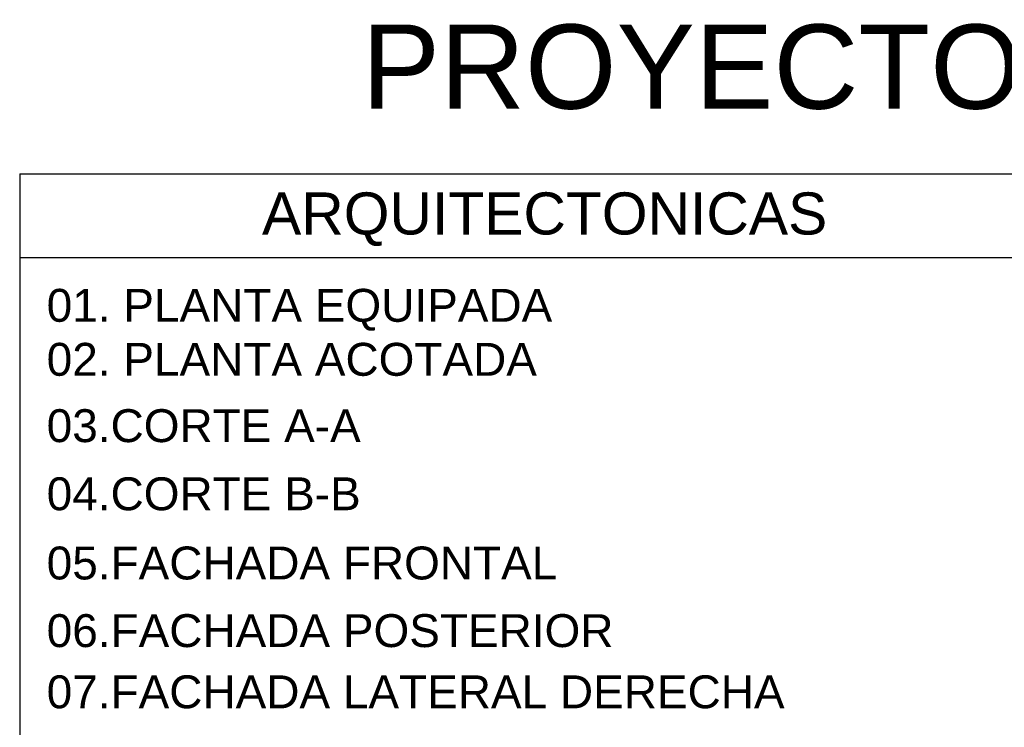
# Model space of a CAD drawing. Header units: millimetres. Extents: x 201 to 840, y 135 to 685.
# Tile 179 of 219: x 298 to 335, y 355 to 382. Entities that reach past the tile are written whole.
import ezdxf

# ---------------------------------------------------------------- set-up
doc = ezdxf.new("R2010")
doc.units = ezdxf.units.MM
doc.layers.add('TEXT', color=4, linetype='Continuous')
doc.styles.add('style10', font='swissel.ttf', dxfattribs={"height": 1.6})

msp = doc.modelspace()

# ---------------------------------------------------------------- linework, layer by layer
at = {"layer": 'TEXT', "color": 1, "ltscale": 0.01}
for p, q in [((297.761, 375.896), (446.459, 375.896)), ((297.761, 375.896), (297.761, 273.548)), ((297.761, 372.717), (446.459, 372.717))]:
    msp.add_line(p, q, dxfattribs=at)

# ---------------------------------------------------------------- texts
at = {"layer": 'TEXT', "ltscale": 0.01, "style": 'style10'}
for s, height, p in [('PROYECTO VIVIENDA Tipo CJ_2D SENAVITAT - 2017', 3.2, (310.755, 378.374)), ('ARQUITECTONICAS', 1.6, (306.97, 373.593)), ('01. PLANTA EQUIPADA', 1.25, (298.787, 370.277)), ('02. PLANTA ACOTADA', 1.25, (298.787, 368.225)), ('03.CORTE A-A', 1.25, (298.787, 365.704)), ('04.CORTE B-B', 1.25, (298.787, 363.115)), ('05.FACHADA FRONTAL ', 1.25, (298.787, 360.485)), ('06.FACHADA POSTERIOR', 1.25, (298.787, 357.915)), ('07.FACHADA LATERAL DERECHA', 1.25, (298.787, 355.589))]:
    msp.add_text(s, height=height, dxfattribs=at).set_placement(p)

doc.saveas('drawing.dxf')
